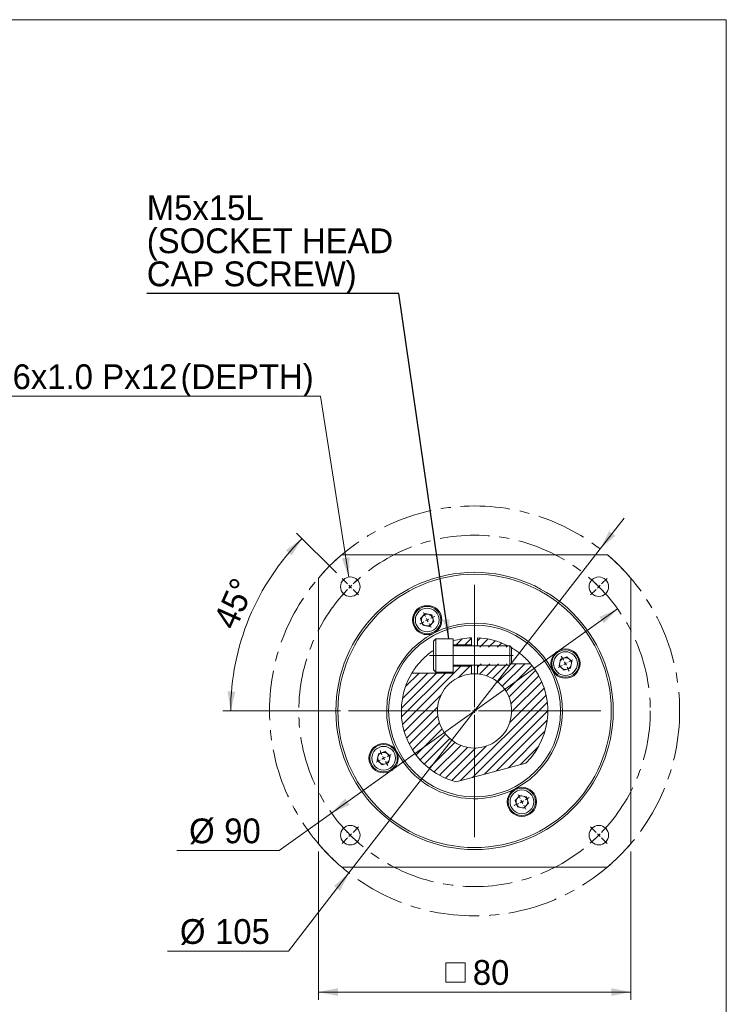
# Model space of a CAD drawing. Header units: millimetres. Extents: x 20 to 574, y 20 to 400.
# Tile 4 of 4: x 393 to 574, y 148 to 400. Entities that reach past the tile are written whole.
import ezdxf

# ---------------------------------------------------------------- set-up
doc = ezdxf.new("R2010")
doc.units = ezdxf.units.MM
doc.header["$LTSCALE"] = 2
doc.header["$PDSIZE"] = -1
doc.linetypes.add('CENTER', pattern=[10.16, 6.35, -1.27, 1.27, -1.27])
doc.linetypes.add('CENTERX2', pattern=[20.32, 12.7, -2.54, 2.54, -2.54])
doc.styles.add('SLDTEXTSTYLE0', font='ARIAL.TTF', dxfattribs={"width": 0.948})
doc.styles.get("Standard").update_dxf_attribs({"font": 'ARIAL.TTF'})
doc.dimstyles.new('SLDDIMSTYLE2', dxfattribs={"dimtxt": 6.163965, "dimasz": 5, "dimexe": 0, "dimexo": 0.0625, "dimgap": 1.540991, "dimtad": 1, "dimdec": 4, "dimrnd": 1e-09, "dimzin": 12, "dimdsep": 46, "dimtxsty": 'SLDTEXTSTYLE0', "dimsah": 1, "dimcen": 0.09, "dimadec": 0, "dimazin": 0, "dimtfac": 1, "dimtdec": 4, "dimtofl": 0, "dimtmove": 0, "dimatfit": 3, "dimfxl": 0, "dimtolj": 1, "dimtzin": 12, "dimarcsym": 0})
doc.dimstyles.new('SLDDIMSTYLE5', dxfattribs={"dimtxt": 0, "dimasz": 5, "dimexe": 0, "dimexo": 0.0625, "dimgap": 0, "dimtad": 0, "dimtih": 1, "dimtoh": 1, "dimdec": 0, "dimrnd": 1e-09, "dimzin": 0, "dimdsep": 46, "dimtxsty": 'Standard', "dimsah": 1, "dimcen": 0.09, "dimadec": 0, "dimazin": 0, "dimtfac": 5, "dimtdec": 0, "dimtofl": 0, "dimtmove": 0, "dimatfit": 3, "dimfxl": 0, "dimtolj": 1, "dimtzin": 0, "dimarcsym": 0})
doc.dimstyles.new('SLDDIMSTYLE6', dxfattribs={"dimtxt": 6.163965, "dimasz": 5, "dimexe": 0, "dimexo": 0.0625, "dimgap": 1.540991, "dimtad": 0, "dimtih": 1, "dimtoh": 1, "dimdec": 4, "dimrnd": 1e-09, "dimzin": 12, "dimdsep": 46, "dimtxsty": 'SLDTEXTSTYLE0', "dimsah": 1, "dimcen": 0.09, "dimadec": 0, "dimazin": 0, "dimtfac": 1, "dimtdec": 4, "dimtmove": 0, "dimatfit": 3, "dimfxl": 0, "dimtolj": 1, "dimtzin": 12, "dimarcsym": 0})
doc.dimstyles.new('SLDDIMSTYLE7', dxfattribs={"dimtxt": 6.163965, "dimasz": 5, "dimexe": 0, "dimexo": 0.0625, "dimgap": 1.540991, "dimtad": 0, "dimtih": 1, "dimtoh": 1, "dimdec": 0, "dimrnd": 1e-09, "dimzin": 12, "dimdsep": 46, "dimtxsty": 'SLDTEXTSTYLE0', "dimsah": 1, "dimcen": 0.09, "dimadec": 0, "dimazin": 0, "dimtfac": 1, "dimtdec": 4, "dimtofl": 0, "dimtmove": 0, "dimatfit": 3, "dimfxl": 0, "dimtolj": 1, "dimtzin": 12, "dimarcsym": 0})
doc.dimstyles.new('SLDDIMSTYLE8', dxfattribs={"dimtxt": 6.163965, "dimasz": 5, "dimexe": 0, "dimexo": 0.0625, "dimgap": 1.540991, "dimtad": 1, "dimdec": 4, "dimlfac": 2, "dimzin": 12, "dimdsep": 46, "dimtxsty": 'SLDTEXTSTYLE0', "dimsah": 1, "dimcen": 0.09, "dimadec": 4, "dimazin": 0, "dimtfac": 1, "dimtdec": 4, "dimtofl": 0, "dimtmove": 0, "dimatfit": 3, "dimfxl": 0, "dimtolj": 1, "dimtzin": 12, "dimarcsym": 0})

# ---------------------------------------------------------------- blocks, each defined once
blk = doc.blocks.new('*D29')
at = {"color": 7, "linetype": 'Continuous', "lineweight": 0}
for p, q in [((541.7, 264.45), (547.83, 272.35)), ((541.7, 264.45), (477.38, 181.46)), ((477.38, 181.46), (461.87, 161.45)), ((461.87, 161.45), (430.92, 161.45))]:
    blk.add_line(p, q, dxfattribs=at)
for points in [[(541.7, 264.45), (545.56, 267.79), (543.98, 269.01)], [(477.38, 181.46), (473.53, 178.12), (475.11, 176.89)]]:
    blk.add_solid(points, dxfattribs=at)
at = {"color": 7, "linetype": 'Continuous', "lineweight": 0, "char_height": 6.35, "attachment_point": 1, "style": 'SLDTEXTSTYLE0'}
for s, insert in [('%%c', (434.1, 169.63)), ('105', (443.09, 169.63))]:
    blk.add_mtext(s, dxfattribs=dict(at, insert=insert))
blk = doc.blocks.new('*D30')
at = {"color": 7, "linetype": 'Continuous', "lineweight": 0}
for p, q in [((546.16, 249.11), (472.92, 196.8)), ((472.92, 196.8), (459.52, 187.22)), ((459.52, 187.22), (433.27, 187.22))]:
    blk.add_line(p, q, dxfattribs=at)
for points in [[(546.16, 249.11), (541.51, 247.02), (542.67, 245.39)], [(472.92, 196.8), (477.57, 198.89), (476.41, 200.52)]]:
    blk.add_solid(points, dxfattribs=at)
at = {"color": 7, "linetype": 'Continuous', "lineweight": 0, "char_height": 6.35, "attachment_point": 1, "style": 'SLDTEXTSTYLE0'}
for s, insert in [('%%c', (436.45, 195.41)), ('90', (445.44, 195.41))]:
    blk.add_mtext(s, dxfattribs=dict(at, insert=insert))
blk = doc.blocks.new('*D31')
at = {"color": 7, "linetype": 'Continuous', "lineweight": 0}
for p, q in [((470.08, 303.55), (368.63, 303.55)), ((477.34, 257.24), (470.08, 303.55))]:
    blk.add_line(p, q, dxfattribs=at)
blk.add_solid([(477.34, 257.24), (477.55, 262.34), (475.57, 262.03)], dxfattribs=at)
at = {"color": 7, "linetype": 'Continuous', "lineweight": 0, "char_height": 6.35, "attachment_point": 1, "style": 'SLDTEXTSTYLE0'}
for s, insert in [('4', (371.65, 311.73)), ('M6x1.0', (384.25, 311.73)), ('Px', (414.22, 311.73)), ('12', (424.09, 311.73)), ('(DEPTH)', (434.25, 311.73)), (' - ', (376.73, 311.73))]:
    blk.add_mtext(s, dxfattribs=dict(at, insert=insert))
blk = doc.blocks.new('*D32')
at = {"color": 7, "linetype": 'Continuous', "lineweight": 0}
for p, q in [((474.19, 258.31), (463.97, 268.52)), ((475.22, 222.95), (445.1, 222.95))]:
    blk.add_line(p, q, dxfattribs=at)
blk.add_arc((509.54, 222.95), 62.44, 135, 180, dxfattribs=at)
for points in [[(465.39, 267.11), (461.26, 264.11), (462.73, 262.76)], [(447.1, 222.95), (448.3, 227.91), (446.3, 227.99)]]:
    blk.add_solid(points, dxfattribs=at)
at = {"color": 7, "linetype": 'Continuous', "lineweight": 0, "insert": (442.46, 245.96), "char_height": 6.35, "attachment_point": 1, "rotation": 65.8987, "style": 'SLDTEXTSTYLE0'}
blk.add_mtext('45°', dxfattribs=at)
blk = doc.blocks.new('SW_SYMBOL_MOD_BOX')
at = {"color": 0, "linetype": 'Continuous', "lineweight": 0}
for p, q in [((400, 400), (400, 1600)), ((400, 1600), (1600, 1600)), ((1600, 1600), (1600, 400)), ((400, 400), (1600, 400))]:
    blk.add_line(p, q, dxfattribs=at)
blk = doc.blocks.new('*D33')
at = {"color": 7, "linetype": 'Continuous', "lineweight": 0}
for p, q in [((469.54, 186.95), (469.54, 148.95)), ((549.54, 186.95), (549.54, 148.95)), ((549.54, 150.95), (469.54, 150.95))]:
    blk.add_line(p, q, dxfattribs=at)
for points in [[(469.54, 150.95), (474.54, 149.95), (474.54, 151.95)], [(549.54, 150.95), (544.54, 151.95), (544.54, 149.95)]]:
    blk.add_solid(points, dxfattribs=at)
at = {"color": 7, "linetype": 'Continuous', "lineweight": 0, "xscale": 0.004092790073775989, "yscale": 0.004092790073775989, "zscale": 0.004092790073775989}
blk.add_blockref('SW_SYMBOL_MOD_BOX', (500.58, 151.87), dxfattribs=at)
at = {"color": 7, "linetype": 'Continuous', "lineweight": 0, "insert": (509.1, 159.14), "char_height": 6.35, "attachment_point": 1, "style": 'SLDTEXTSTYLE0'}
blk.add_mtext('80', dxfattribs=at)
blk = doc.blocks.new('SW_NOTE_3')
at = {"color": 0, "linetype": 'Continuous', "lineweight": 0, "char_height": 6.35, "attachment_point": 1, "style": 'SLDTEXTSTYLE0'}
for s, insert in [('M5x15L', (0, 25.12)), ('(SOCKET HEAD', (0, 16.66)), ('CAP SCREW)', (0, 8.19))]:
    blk.add_mtext(s, dxfattribs=dict(at, insert=insert))
blk = doc.blocks.new('SW_CENTERMARKSYMBOL_1')
at = {"color": 0, "linetype": 'Continuous', "lineweight": 0}
for p, q in [((0, 1), (0, 17)), ((-1, 0), (-17, 0)), ((0, 0), (-0.5, 0)), ((0, 0), (0, 0.5)), ((0, 0), (0, -0.5)), ((0, 0), (0.5, 0)), ((1, 0), (17, 0)), ((0, -1), (0, -17))]:
    blk.add_line(p, q, dxfattribs=at)
blk = doc.blocks.new('SW_CENTERMARKSYMBOL_2')
at = {"color": 0, "linetype": 'Continuous', "lineweight": 0}
for p, q in [((-0.46, 0.89), (-0.99, 1.91)), ((0, 0), (-0.23, 0.44)), ((0, 0), (0.23, -0.44)), ((0.46, -0.89), (0.99, -1.91)), ((12.12, -22.28), (12.12, -4.22)), ((34.52, -11.62), (33.5, -12.16)), ((35.4, -11.16), (34.96, -11.39)), ((35.4, -11.16), (35.85, -10.93)), ((36.29, -10.7), (37.31, -10.17)), ((11.12, -23.28), (-6.94, -23.28)), ((12.12, -23.28), (11.62, -23.28)), ((12.12, -23.28), (12.12, -22.78)), ((12.12, -23.28), (12.12, -23.78)), ((12.12, -23.28), (12.62, -23.28)), ((12.12, -24.28), (12.12, -42.35)), ((13.12, -23.28), (31.18, -23.28)), ((-11.16, -35.4), (-10.72, -35.17)), ((-10.28, -34.94), (-9.26, -34.41)), ((-12.05, -35.87), (-13.07, -36.4)), ((-11.16, -35.4), (-11.61, -35.64)), ((23.78, -45.68), (23.25, -44.66)), ((24.24, -46.57), (24.01, -46.12)), ((24.24, -46.57), (24.47, -47.01)), ((24.7, -47.46), (25.23, -48.48))]:
    blk.add_line(p, q, dxfattribs=at)
for start, end in [(117.5, 118.5913), (116.4087, 117.5), (112.8072, 115.3173), (119.6827, 122.1928), (29.6827, 32.1928), (27.5, 28.5913), (26.4087, 27.5), (22.8072, 25.3173), (202.8072, 205.3173), (206.4087, 207.5), (207.5, 208.5913), (209.6827, 212.1928), (292.8072, 295.3173), (296.4087, 297.5), (297.5, 298.5913), (299.6827, 302.1928)]:
    blk.add_arc((12.12, -23.28), 26.25, start, end, dxfattribs=at)
blk = doc.blocks.new('SW_CENTERMARKSYMBOL_3')
at = {"color": 0, "linetype": 'Continuous', "lineweight": 0}
for p, q in [((-0.71, 0.71), (-2.12, 2.12)), ((0, 0), (-0.35, 0.35)), ((0, 0), (0.35, -0.35)), ((31.82, -30.82), (31.82, 0.5)), ((63.64, 0), (63.29, -0.35)), ((63.64, 0), (63.99, 0.35)), ((64.35, 0.71), (65.76, 2.12)), ((0.71, -0.71), (2.12, -2.12)), ((62.93, -0.71), (61.52, -2.12)), ((30.82, -31.82), (-0.5, -31.82)), ((31.82, -31.82), (31.32, -31.82)), ((31.82, -31.82), (31.82, -31.32)), ((31.82, -31.82), (31.82, -32.32)), ((31.82, -31.82), (32.32, -31.82)), ((32.82, -31.82), (64.14, -31.82)), ((31.82, -32.82), (31.82, -64.14)), ((0.71, -62.93), (2.12, -61.52)), ((62.93, -62.93), (61.52, -61.52)), ((-0.71, -64.35), (-2.12, -65.76)), ((0, -63.64), (-0.35, -63.99)), ((0, -63.64), (0.35, -63.29)), ((63.64, -63.64), (63.29, -63.29)), ((63.64, -63.64), (63.99, -63.99)), ((64.35, -64.35), (65.76, -65.76))]:
    blk.add_line(p, q, dxfattribs=at)
for start, end in [(135, 135.6366), (134.3634, 135), (131.1803, 133.7268), (46.2732, 48.8197), (45, 45.6366), (44.3634, 45), (136.2732, 138.8197), (41.1803, 43.7268), (221.1803, 223.7268), (316.2732, 318.8197), (224.3634, 225), (225, 225.6366), (226.2732, 228.8197), (311.1803, 313.7268), (314.3634, 315), (315, 315.6366)]:
    blk.add_arc((31.82, -31.82), 45, start, end, dxfattribs=at)

msp = doc.modelspace()

# ---------------------------------------------------------------- hatches: boundary and pattern name
at = {"linetype": 'Continuous', "lineweight": 0}
h = msp.add_hatch(dxfattribs=at)
h.set_pattern_fill('ANSI31', scale=0.5, style=0)
edge = h.paths.add_edge_path(flags=0)
edge.add_arc((509.54214, 222.954961), 18.75, 92.29244278, 107.05762362)
edge.add_line((504.04214, 240.880153), (504.04214, 239.904961))
edge.add_line((504.04214, 239.904961), (508.79214, 239.904961))
edge.add_line((508.79214, 239.904961), (508.79214, 241.689955))
h = msp.add_hatch(dxfattribs=at)
h.set_pattern_fill('ANSI31', scale=0.5, style=0)
edge = h.paths.add_edge_path(flags=0)
edge.add_arc((509.54214, 222.954961), 18.75, 60.38126072, 87.70755722)
edge.add_line((510.29214, 241.689955), (510.29214, 239.254961))
edge.add_line((510.29214, 239.254961), (518.808882, 239.254961))
h = msp.add_hatch(dxfattribs=at)
h.set_pattern_fill('ANSI31', scale=0.5, style=0)
edge = h.paths.add_edge_path(flags=0)
edge.add_line((508.79214, 232.42531), (508.79214, 234.404961))
edge.add_line((508.79214, 234.404961), (504.04214, 234.404961))
edge.add_line((504.04214, 234.404961), (504.04214, 232.654961))
edge.add_line((504.04214, 232.654961), (493.496191, 232.654961))
edge.add_arc((509.54214, 222.954961), 18.75, 148.84645384, 255.38126072)
edge.add_line((504.809906, 204.811961), (522.711876, 209.608779))
edge.add_arc((509.54214, 222.954961), 18.75, 314.61873928, 400.19067226)
edge.add_line((523.865286, 235.054961), (510.29214, 235.054961))
edge.add_line((510.29214, 235.054961), (510.29214, 232.42531))
edge.add_arc((509.54214, 222.954961), 9.5, -265.47193699, 85.47193699, ccw=False)

# ---------------------------------------------------------------- linework, layer by layer
at = {"color": 7, "linetype": 'Continuous', "lineweight": 0}
for p, q in [((20, 400), (574, 400)), ((574, 400), (574, 20))]:
    msp.add_line(p, q, dxfattribs=at)
at = {"color": 7, "linetype": 'Continuous', "lineweight": 15}
for p, q in [((475.538465, 262.95496), (543.545815, 262.95496)), ((469.542141, 188.951286), (469.542141, 256.958636)), ((549.542139, 256.958636), (549.542139, 188.951286)), ((496.888613, 247.887118), (495.72761, 246.601789)), ((498.582242, 247.524325), (496.888613, 247.887118)), ((499.114868, 245.876201), (498.582242, 247.524325)), ((495.72761, 246.601789), (496.260236, 244.953666)), ((496.260236, 244.953666), (497.953865, 244.590872)), ((497.953865, 244.590872), (499.114868, 245.876201)), ((499.608807, 241.404961), (499.04214, 240.838294)), ((499.04214, 233.471628), (499.04214, 240.838294)), ((504.04214, 241.404961), (499.608807, 241.404961)), ((499.608807, 232.904961), (499.608807, 241.404961)), ((504.04214, 232.904961), (504.04214, 241.404961)), ((504.04214, 239.904961), (508.79214, 239.904961)), ((518.550673, 239.654961), (504.04214, 239.654961)), ((508.79214, 239.904961), (508.79214, 241.689955)), ((508.79214, 239.654961), (508.79214, 239.904961)), ((510.29214, 241.689955), (510.29214, 239.654961)), ((519.04214, 239.163492), (518.550673, 239.654961)), ((518.550673, 234.654961), (518.550673, 239.654961)), ((519.04214, 235.146429), (519.04214, 239.163492)), ((504.04214, 234.654961), (518.550673, 234.654961)), ((508.79214, 234.404961), (508.79214, 234.654961)), ((510.29214, 234.654961), (510.29214, 232.425309)), ((518.550673, 234.654961), (519.04214, 235.146429)), ((523.865285, 235.054961), (518.950672, 235.054961)), ((531.540846, 236.236865), (531.178051, 234.543237)), ((531.178051, 234.543237), (532.46338, 233.382233)), ((533.188968, 236.769491), (531.540846, 236.236865)), ((534.474298, 235.608488), (533.188968, 236.769491)), ((534.111505, 233.914859), (534.474298, 235.608488)), ((504.04214, 232.654961), (493.49619, 232.654961)), ((499.04214, 233.471628), (499.608807, 232.904961)), ((499.608807, 232.904961), (504.04214, 232.904961)), ((508.79214, 234.404961), (504.04214, 234.404961)), ((504.04214, 232.904961), (504.04214, 232.654961)), ((508.79214, 232.425309), (508.79214, 234.404961)), ((532.46338, 233.382233), (534.111505, 233.914859)), ((484.972776, 211.995063), (484.609983, 210.301434)), ((486.6209, 212.527689), (484.972776, 211.995063)), ((487.90623, 211.366686), (486.6209, 212.527689)), ((484.609983, 210.301434), (485.895312, 209.140431)), ((485.895312, 209.140431), (487.543435, 209.673057)), ((487.543435, 209.673057), (487.90623, 211.366686)), ((504.809906, 204.811961), (522.711876, 209.608779)), ((521.130416, 201.319051), (519.969412, 200.033721)), ((519.969412, 200.033721), (520.502038, 198.385597)), ((522.824044, 200.956256), (521.130416, 201.319051)), ((522.195667, 198.022804), (523.356671, 199.308133)), ((523.356671, 199.308133), (522.824044, 200.956256)), ((520.502038, 198.385597), (522.195667, 198.022804)), ((543.545815, 182.954962), (475.538465, 182.954962))]:
    msp.add_line(p, q, dxfattribs=at)
at = {"color": 7, "linetype": 'CENTERX2', "lineweight": 0, "ltscale": 2}
msp.add_line((498.027822, 237.154961), (519.400672, 237.154961), dxfattribs=at)
at = {"color": 7, "linetype": 'CENTER', "lineweight": 0}
for radius in [52.5, 45]:
    msp.add_circle((509.54214, 222.954961), radius, dxfattribs=at)
at = {"color": 7, "linetype": 'Continuous', "lineweight": 15}
for centre, radius in [((509.54214, 222.954961), 35.5), ((509.54214, 222.954961), 35), ((477.722335, 254.774766), 2.5), ((541.361945, 254.774766), 2.5), ((497.421239, 246.238995), 3.75), ((497.421239, 246.238995), 3.5), ((497.421239, 246.238995), 3.033333), ((509.54214, 222.954961), 22), ((532.826175, 235.075862), 3.75), ((532.826175, 235.075862), 3.5), ((532.826175, 235.075862), 3.033333), ((486.258106, 210.83406), 3.75), ((486.258106, 210.83406), 3.5), ((486.258106, 210.83406), 3.033333), ((521.663041, 199.670927), 3.75), ((521.663041, 199.670927), 3.5), ((521.663041, 199.670927), 3.033333), ((477.722335, 191.135156), 2.5), ((541.361945, 191.135156), 2.5)]:
    msp.add_circle(centre, radius, dxfattribs=at)
for centre, radius, start, end in [((509.54214, 222.954961), 52.5, 130.36759354, 139.63240646), ((509.54214, 222.954961), 52.5, 40.36759354, 49.63240646), ((497.421239, 246.238995), 1.5, 137.90934206, 197.90934206), ((497.421239, 246.238995), 1.5, 77.90934206, 137.90934206), ((497.421239, 246.238995), 1.5, 17.90934206, 77.90934206), ((497.421239, 246.238995), 1.5, 197.90934206, 257.90934206), ((497.421239, 246.238995), 1.5, 257.90934206, 317.90934206), ((497.421239, 246.238995), 1.5, 317.90934206, 17.90934206), ((509.54214, 222.954961), 22.5, 27.5, 117.5), ((509.54214, 222.954961), 22.5, 117.5, 207.5), ((509.54214, 222.954961), 18.75, 92.29244278, 107.05762362), ((509.54214, 222.954961), 18.75, 62.95713981, 87.70755722), ((509.54214, 222.954961), 18.75, 314.61873928, 40.19067226), ((532.826175, 235.075862), 1.5, 167.90934206, 227.90934206), ((532.826175, 235.075862), 1.5, 107.90934206, 167.90934206), ((532.826175, 235.075862), 1.5, 47.90934206, 107.90934206), ((532.826175, 235.075862), 1.5, 287.90934206, 347.90934206), ((532.826175, 235.075862), 1.5, 347.90934206, 47.90934206), ((509.54214, 222.954961), 18.75, 148.84645384, 255.38126072), ((509.54214, 222.954961), 9.5, 94.52806301, 85.47193699), ((509.54214, 222.954961), 9.5, 85.47193699, 94.52806301), ((509.54214, 222.954961), 22.5, 297.5, 27.5), ((532.826175, 235.075862), 1.5, 227.90934206, 287.90934206), ((486.258106, 210.83406), 1.5, 107.90934206, 167.90934206), ((486.258106, 210.83406), 1.5, 47.90934206, 107.90934206), ((486.258106, 210.83406), 1.5, 347.90934206, 47.90934206), ((509.54214, 222.954961), 22.5, 207.5, 297.5), ((486.258106, 210.83406), 1.5, 167.90934206, 227.90934206), ((486.258106, 210.83406), 1.5, 227.90934206, 287.90934206), ((486.258106, 210.83406), 1.5, 287.90934206, 347.90934206), ((521.663041, 199.670927), 1.5, 137.90934206, 197.90934206), ((521.663041, 199.670927), 1.5, 77.90934206, 137.90934206), ((521.663041, 199.670927), 1.5, 17.90934206, 77.90934206), ((521.663041, 199.670927), 1.5, 317.90934206, 17.90934206), ((521.663041, 199.670927), 1.5, 197.90934206, 257.90934206), ((521.663041, 199.670927), 1.5, 257.90934206, 317.90934206), ((509.54214, 222.954961), 52.5, 220.36759354, 229.63240646), ((509.54214, 222.954961), 52.5, 310.36759354, 319.63240646)]:
    msp.add_arc(centre, radius, start, end, dxfattribs=at)
for points, knots in [([(493.49619, 232.654961), (493.505087, 232.66973), (493.528109, 232.707946), (493.76379, 233.092148), (494.256212, 233.830264), (494.91717, 234.708283), (495.651612, 235.561559), (496.47423, 236.424216), (497.489003, 237.330817), (498.383769, 238.063682), (498.922425, 238.39137), (499.04214, 238.464198)], [0, 0, 0, 0, 0.0779340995, 0.2016650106, 0.3291960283, 0.468153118, 0.5695762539, 0.6711419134, 0.8148732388, 0.9588560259, 1, 1, 1, 1]), ([(519.04214, 239.119912), (519.051671, 239.11438), (519.169131, 239.046201), (519.702312, 238.722825), (520.607672, 238.112104), (521.704307, 237.249132), (522.623961, 236.402357), (523.262271, 235.740921), (523.635223, 235.324405), (523.832809, 235.093568), (523.8551, 235.067069), (523.865285, 235.054961)], [0, 0, 0, 0, 0.0087416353, 0.1077357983, 0.2850070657, 0.4750354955, 0.6439006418, 0.7646237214, 0.8577917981, 0.9350239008, 1, 1, 1, 1])]:
    msp.add_open_spline(points, degree=3, knots=knots, dxfattribs=at)
at = {"color": 7, "linetype": 'Continuous', "lineweight": 0}
msp.add_point((477.722335, 254.774766), dxfattribs=at)

# ---------------------------------------------------------------- block references
for name, p in [('SW_NOTE_3', (425.618616, 329.887392)), ('SW_CENTERMARKSYMBOL_3', (477.722335, 254.774766)), ('SW_CENTERMARKSYMBOL_2', (497.421239, 246.238995)), ('SW_CENTERMARKSYMBOL_1', (509.54214, 222.954961))]:
    msp.add_blockref(name, p, dxfattribs=at)

# ---------------------------------------------------------------- dimensions: what is measured, and where the dimension line sits
dim = msp.add_diameter_dim_2p(p1=(477.954438, 253.292832), p2=(477.335497, 257.244656), text='<> - M6x1.0Px12(DEPTH)\\P', dimstyle='SLDDIMSTYLE7', override={"dimpost": '<>'}, dxfattribs=at)
dim.commit()
dim.dimension.update_dxf_attribs({"geometry": '*D31', "text_midpoint": (418.607411, 308.279364), "dimtype": 163})
for p1, p2, picture, middle in [((477.380359, 181.459541), (541.703921, 264.450381), '*D29', (445.645505, 166.179747)), ((472.924247, 196.799085), (546.160034, 249.110837), '*D30', (445.645505, 191.953813))]:
    dim = msp.add_diameter_dim_2p(p1=p1, p2=p2, dimstyle='SLDDIMSTYLE6', dxfattribs=at)
    dim.commit()
    dim.dimension.update_dxf_attribs({"geometry": picture, "text_midpoint": middle, "dimtype": 163})
dim = msp.add_angular_dim_2l(base=(451.851829, 246.851071), line1=((541.861945, 222.954961), (477.222335, 222.954961)), line2=((475.601015, 256.896087), (479.843655, 252.653446)), dimstyle='SLDDIMSTYLE8', dxfattribs=at)
dim.commit()
dim.dimension.update_dxf_attribs({"geometry": '*D32', "text_midpoint": (452.54214, 248.453904), "dimtype": 162})
dim = msp.add_linear_dim(base=(469.54214, 150.954961), p1=(549.54214, 188.951285), p2=(469.54214, 188.951285), text='{\\fGDT;o}<>', dimstyle='SLDDIMSTYLE2', dxfattribs=at)
dim.commit()
dim.dimension.update_dxf_attribs({"geometry": '*D33', "text_midpoint": (509.54214, 150.954961), "dimtype": 160})

# ---------------------------------------------------------------- leaders
msp.add_leader([(502.994449, 241.404961), (490.118231, 329.887392), (425.618616, 329.887392)], dimstyle='SLDDIMSTYLE5', dxfattribs=at)

doc.saveas('drawing.dxf')
